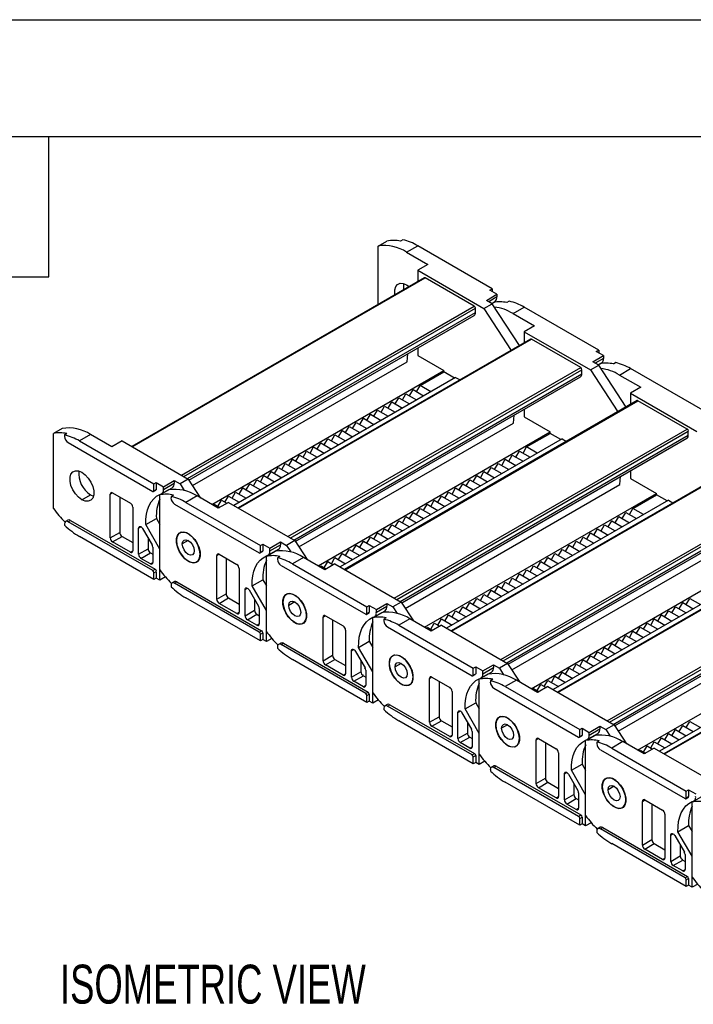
# Model space of a CAD drawing. Header units: millimetres. Extents: x 0 to 1537, y 0 to 1187.
# Tile 5 of 13: x 781 to 982, y 893 to 1187. Entities that reach past the tile are written whole.
import ezdxf

# ---------------------------------------------------------------- set-up
doc = ezdxf.new("R2010")
doc.units = ezdxf.units.MM
doc.header["$LTSCALE"] = 5.5
doc.layers.add('DIMENSIONS', color=140, linetype='Continuous', lineweight=25)
doc.layers.add('TEXT', color=140, linetype='Continuous', lineweight=25)
doc.styles.add('SLDTEXTSTYLE0', font='TXT', dxfattribs={"width": 0.7})

msp = doc.modelspace()

# ---------------------------------------------------------------- linework, layer by layer
at = {"color": 7, "linetype": 'Continuous'}
msp.add_line((0.01, 1187.46), (1536.71, 1187.46), dxfattribs=at)
for p, q in [((887.8, 1119.77), (890.42, 1121.28)), ((887.8, 1102.36), (887.8, 1119.77)), ((895.16, 1121.65), (894.45, 1121.24)), ((896.29, 1117.95), (899.61, 1119.87)), ((921.88, 1107.01), (899.61, 1119.87)), ((896.29, 1117.95), (902.65, 1114.27)), ((902.65, 1114.27), (899.61, 1112.52)), ((901.55, 1110.3), (814.12, 1059.82)), ((814.26, 1059.74), (901.8, 1110.27)), ((899.61, 1112.52), (899.61, 1109.18)), ((899.61, 1112.52), (919.41, 1101.09)), ((916.51, 1101.78), (901.8, 1110.27)), ((896.29, 1108.19), (897.02, 1107.68)), ((920.12, 1103.54), (923.3, 1105.37)), ((923.3, 1104.56), (920.82, 1103.13)), ((921.18, 1106.6), (921.88, 1107.01)), ((923.3, 1105.37), (921.18, 1106.6)), ((921.88, 1107.01), (921.88, 1106.19)), ((923.3, 1105.37), (923.3, 1104.56)), ((828.97, 1051.25), (916.51, 1101.78)), ((919.41, 1101.09), (921.88, 1102.52)), ((921.88, 1102.52), (920.12, 1103.54)), ((921.72, 1102.61), (922.72, 1103.19)), ((921.72, 1102.61), (922.24, 1102.91)), ((930.05, 1090.01), (921.88, 1102.52)), ((926.98, 1103.28), (926.27, 1102.87)), ((928.11, 1099.58), (931.43, 1101.5)), ((953.7, 1088.64), (931.43, 1101.5)), ((829.68, 1050.84), (916.86, 1101.17)), ((830.74, 1050.23), (916.86, 1099.94)), ((831.19, 1049.81), (916.45, 1099.03)), ((916.86, 1099.94), (916.86, 1101.17)), ((919.41, 1101.09), (927.57, 1088.58)), ((928.11, 1099.58), (934.47, 1095.9)), ((934.47, 1095.9), (931.43, 1094.15)), ((931.43, 1094.15), (931.43, 1090.81)), ((931.43, 1094.15), (951.23, 1082.72)), ((933.37, 1091.93), (845.94, 1041.45)), ((846.08, 1041.37), (933.62, 1091.9)), ((948.33, 1083.41), (933.62, 1091.9)), ((896.43, 1085.2), (896.62, 1087.58)), ((899.61, 1089.31), (899.61, 1087.04)), ((899.61, 1087.04), (907.39, 1082.55)), ((951.94, 1085.17), (955.12, 1087.01)), ((953, 1088.23), (953.7, 1088.64)), ((955.12, 1087.01), (953, 1088.23)), ((953.7, 1088.64), (953.7, 1087.82)), ((955.12, 1087.01), (955.12, 1086.19)), ((832.26, 1048.16), (896.43, 1085.2)), ((951.23, 1082.72), (953.7, 1084.15)), ((953.7, 1084.15), (951.94, 1085.17)), ((955.12, 1086.19), (952.64, 1084.76)), ((953.54, 1084.24), (954.54, 1084.82)), ((953.54, 1084.24), (954.06, 1084.54)), ((961.87, 1071.64), (953.7, 1084.15)), ((958.79, 1084.91), (958.09, 1084.5)), ((838.02, 1042.51), (907.39, 1082.55)), ((860.79, 1032.88), (948.33, 1083.41)), ((861.5, 1032.47), (948.68, 1082.8)), ((862.56, 1031.86), (948.68, 1081.58)), ((863.01, 1031.44), (948.27, 1080.66)), ((900.32, 1078.06), (907.39, 1082.14)), ((907.39, 1082.14), (907.39, 1082.55)), ((910.57, 1080.31), (907.39, 1082.14)), ((948.68, 1081.58), (948.68, 1082.8)), ((951.23, 1082.72), (959.39, 1070.21)), ((959.93, 1081.21), (963.25, 1083.13)), ((959.93, 1081.21), (966.29, 1077.53)), ((985.52, 1070.27), (963.25, 1083.13)), ((910.92, 1080.51), (844.6, 1042.22)), ((899.26, 1076.22), (900.32, 1078.06)), ((903.5, 1076.22), (900.32, 1078.06)), ((910.92, 1080.51), (912.26, 1079.74)), ((895.01, 1073.78), (896.07, 1075.61)), ((896.07, 1075.61), (899.26, 1073.78)), ((897.14, 1075), (898.2, 1076.84)), ((898.2, 1076.84), (901.38, 1075)), ((966.29, 1077.53), (963.25, 1075.78)), ((963.25, 1075.78), (963.25, 1072.44)), ((963.25, 1075.78), (983.05, 1064.35)), ((965.19, 1073.56), (877.76, 1023.08)), ((877.9, 1023), (965.44, 1073.53)), ((888.65, 1070.1), (889.71, 1071.94)), ((889.71, 1071.94), (892.89, 1070.1)), ((890.77, 1071.33), (891.83, 1073.16)), ((891.83, 1073.16), (895.01, 1071.33)), ((892.89, 1072.55), (893.95, 1074.39)), ((893.95, 1074.39), (897.14, 1072.55)), ((980.15, 1065.04), (965.44, 1073.53)), ((884.41, 1067.65), (885.47, 1069.49)), ((885.47, 1069.49), (888.65, 1067.65)), ((886.53, 1068.88), (887.59, 1070.71)), ((887.59, 1070.71), (890.77, 1068.88)), ((928.25, 1066.84), (928.44, 1069.21)), ((931.43, 1070.94), (931.43, 1068.67)), ((864.08, 1029.79), (928.25, 1066.84)), ((880.16, 1065.2), (881.23, 1067.04)), ((881.23, 1067.04), (884.41, 1065.2)), ((882.29, 1066.43), (883.35, 1068.26)), ((883.35, 1068.26), (886.53, 1066.43)), ((931.43, 1068.67), (939.21, 1064.18)), ((793.33, 1065.23), (790.72, 1063.72)), ((790.72, 1041.29), (790.72, 1063.72)), ((794.75, 1063.68), (794.04, 1063.27)), ((794.04, 1063.27), (794.04, 1062.84)), ((801.82, 1063.41), (798.49, 1061.49)), ((808.18, 1059.74), (801.82, 1063.41)), ((869.84, 1024.14), (939.21, 1064.18)), ((873.8, 1061.53), (874.86, 1063.37)), ((874.86, 1063.37), (878.04, 1061.53)), ((875.92, 1062.75), (876.98, 1064.59)), ((876.98, 1064.59), (880.16, 1062.75)), ((878.04, 1063.98), (879.1, 1065.82)), ((879.1, 1065.82), (882.29, 1063.98)), ((892.61, 1014.51), (980.15, 1065.04)), ((893.32, 1014.1), (980.5, 1064.43)), ((894.38, 1013.49), (980.5, 1063.21)), ((932.14, 1059.69), (939.21, 1063.77)), ((939.21, 1063.77), (939.21, 1064.18)), ((942.39, 1061.94), (939.21, 1063.77)), ((980.5, 1063.21), (980.5, 1064.43)), ((795.1, 1061), (820.41, 1046.39)), ((798.49, 1061.49), (820.77, 1048.63)), ((811.22, 1061.49), (808.18, 1059.74)), ((811.22, 1061.49), (831.02, 1050.06)), ((869.56, 1059.08), (870.62, 1060.92)), ((870.62, 1060.92), (873.8, 1059.08)), ((871.68, 1060.3), (872.74, 1062.14)), ((872.74, 1062.14), (875.92, 1060.3)), ((942.74, 1062.14), (876.42, 1023.85)), ((894.83, 1013.07), (980.09, 1062.29)), ((942.74, 1062.14), (944.08, 1061.37)), ((863.19, 1055.41), (864.25, 1057.24)), ((864.25, 1057.24), (867.44, 1055.41)), ((865.32, 1056.63), (866.38, 1058.47)), ((866.38, 1058.47), (869.56, 1056.63)), ((867.44, 1057.86), (868.5, 1059.69)), ((868.5, 1059.69), (871.68, 1057.86)), ((926.83, 1055.41), (927.89, 1057.24)), ((927.89, 1057.24), (931.08, 1055.41)), ((928.96, 1056.63), (930.02, 1058.47)), ((930.02, 1058.47), (933.2, 1056.63)), ((931.08, 1057.86), (932.14, 1059.69)), ((935.32, 1057.86), (932.14, 1059.69)), ((858.95, 1052.96), (860.01, 1054.79)), ((860.01, 1054.79), (863.19, 1052.96)), ((861.07, 1054.18), (862.13, 1056.02)), ((862.13, 1056.02), (865.32, 1054.18)), ((997.01, 1055.19), (909.58, 1004.71)), ((909.72, 1004.63), (997.26, 1055.17)), ((922.59, 1052.96), (923.65, 1054.79)), ((923.65, 1054.79), (926.83, 1052.96)), ((924.71, 1054.18), (925.77, 1056.02)), ((925.77, 1056.02), (928.95, 1054.18)), ((854.71, 1050.51), (855.77, 1052.34)), ((855.77, 1052.34), (858.95, 1050.51)), ((856.83, 1051.73), (857.89, 1053.57)), ((857.89, 1053.57), (861.07, 1051.73)), ((918.35, 1050.51), (919.41, 1052.34)), ((919.41, 1052.34), (922.59, 1050.51)), ((920.47, 1051.73), (921.53, 1053.57)), ((921.53, 1053.57), (924.71, 1051.73)), ((963.25, 1052.57), (963.25, 1050.3)), ((820.77, 1048.63), (821.47, 1049.04)), ((820.77, 1046.59), (820.77, 1048.63)), ((821.47, 1049.04), (823.6, 1047.82)), ((821.47, 1049.04), (821.47, 1047)), ((823.6, 1047.82), (826.78, 1049.65)), ((823.6, 1047), (826.78, 1048.84)), ((826.78, 1049.65), (826.78, 1048.84)), ((826.78, 1049.65), (828.55, 1048.63)), ((831.02, 1050.06), (828.55, 1048.63)), ((828.55, 1048.63), (829.83, 1046.67)), ((831.02, 1050.06), (834.7, 1044.43)), ((848.34, 1046.83), (849.41, 1048.67)), ((849.41, 1048.67), (852.59, 1046.83)), ((850.47, 1048.06), (851.53, 1049.9)), ((851.53, 1049.9), (854.71, 1048.06)), ((852.59, 1049.28), (853.65, 1051.12)), ((853.65, 1051.12), (856.83, 1049.28)), ((895.9, 1011.42), (960.07, 1048.47)), ((911.98, 1046.83), (913.05, 1048.67)), ((913.05, 1048.67), (916.23, 1046.83)), ((914.11, 1048.06), (915.17, 1049.9)), ((915.17, 1049.9), (918.35, 1048.06)), ((916.23, 1049.28), (917.29, 1051.12)), ((917.29, 1051.12), (920.47, 1049.28)), ((960.07, 1048.47), (960.26, 1050.84)), ((963.25, 1050.3), (971.03, 1045.81)), ((799.2, 1043.9), (801.82, 1045.41)), ((801.82, 1045.41), (802.67, 1045.03)), ((807.69, 1045.57), (808.39, 1045.98)), ((807.69, 1032.51), (807.69, 1045.57)), ((808.39, 1045.98), (813.7, 1042.92)), ((820.66, 1046.36), (821.37, 1046.77)), ((820.77, 1046.59), (821.47, 1047)), ((825.15, 1046.87), (822.54, 1045.36)), ((822.54, 1022.93), (822.54, 1045.36)), ((823.02, 1045.63), (826.2, 1047.47)), ((823.6, 1047), (823.6, 1047.82)), ((826.57, 1045.31), (825.86, 1044.91)), ((844.1, 1044.38), (845.16, 1046.22)), ((845.16, 1046.22), (848.34, 1044.38)), ((846.22, 1045.61), (847.28, 1047.45)), ((847.28, 1047.45), (850.47, 1045.61)), ((901.66, 1005.77), (971.03, 1045.81)), ((907.74, 1044.38), (908.8, 1046.22)), ((908.8, 1046.22), (911.98, 1044.38)), ((909.86, 1045.61), (910.92, 1047.45)), ((910.92, 1047.45), (914.11, 1045.61)), ((924.43, 996.14), (1011.97, 1046.67)), ((925.14, 995.73), (1012.32, 1046.06)), ((963.96, 1041.32), (971.03, 1045.4)), ((971.03, 1045.4), (971.03, 1045.81)), ((974.21, 1043.57), (971.03, 1045.4)), ((810.51, 1044.75), (810.51, 1034.14)), ((825.86, 1044.91), (825.86, 1044.47)), ((826.92, 1042.63), (852.23, 1028.02)), ((833.64, 1045.04), (830.31, 1043.12)), ((830.31, 1043.12), (852.59, 1030.26)), ((840, 1041.37), (833.64, 1045.04)), ((838.59, 1042.18), (838.8, 1042.55)), ((838.8, 1042.55), (840.42, 1041.61)), ((839.86, 1041.94), (840.92, 1043.77)), ((843.04, 1043.12), (840, 1041.37)), ((840.92, 1043.77), (842.54, 1042.84)), ((841.98, 1043.16), (843.04, 1045)), ((843.04, 1045), (846.22, 1043.16)), ((843.04, 1043.12), (862.84, 1031.69)), ((901.38, 1040.71), (902.44, 1042.55)), ((902.44, 1042.55), (905.62, 1040.71)), ((903.5, 1041.94), (904.56, 1043.77)), ((904.56, 1043.77), (907.74, 1041.94)), ((905.62, 1043.16), (906.68, 1045)), ((906.68, 1045), (909.86, 1043.16)), ((974.56, 1043.77), (908.24, 1005.48)), ((926.2, 995.12), (1012.32, 1044.84)), ((926.65, 994.7), (1011.91, 1043.92)), ((974.56, 1043.77), (975.9, 1043)), ((814.4, 1041.69), (814.4, 1028.63)), ((897.14, 1038.26), (898.2, 1040.1)), ((898.2, 1040.1), (901.38, 1038.26)), ((899.26, 1039.49), (900.32, 1041.32)), ((900.32, 1041.32), (903.5, 1039.49)), ((960.77, 1038.26), (961.84, 1040.1)), ((961.84, 1040.1), (965.02, 1038.26)), ((962.9, 1039.49), (963.96, 1041.32)), ((967.14, 1039.49), (963.96, 1041.32)), ((794.04, 1036.71), (794.04, 1036.27)), ((795.06, 1037.8), (794.35, 1037.4)), ((795.1, 1037.32), (795.81, 1037.73)), ((820.41, 1022.71), (795.1, 1037.32)), ((795.81, 1037.73), (821.12, 1023.12)), ((818.3, 1036.5), (821.48, 1038.33)), ((822.54, 1029.16), (818.3, 1036.5)), ((821.48, 1038.33), (822.54, 1036.51)), ((890.77, 1034.59), (891.83, 1036.42)), ((891.83, 1036.42), (895.01, 1034.59)), ((892.89, 1035.81), (893.95, 1037.65)), ((893.95, 1037.65), (897.14, 1035.81)), ((895.01, 1037.04), (896.07, 1038.87)), ((896.07, 1038.87), (899.26, 1037.04)), ((1028.83, 1036.82), (941.4, 986.34)), ((941.54, 986.26), (1029.08, 1036.8)), ((954.41, 1034.59), (955.47, 1036.42)), ((955.47, 1036.42), (958.65, 1034.59)), ((956.53, 1035.81), (957.59, 1037.65)), ((957.59, 1037.65), (960.77, 1035.81)), ((958.65, 1037.04), (959.71, 1038.87)), ((959.71, 1038.87), (962.9, 1037.04)), ((807.69, 1032.51), (810.51, 1034.14)), ((816.17, 1035.43), (816.88, 1035.84)), ((816.17, 1027.61), (816.17, 1035.43)), ((817.38, 1035.32), (820.21, 1030.42)), ((828.88, 1034.19), (828.52, 1033.98)), ((886.53, 1032.14), (887.59, 1033.98)), ((887.59, 1033.98), (890.77, 1032.14)), ((888.65, 1033.36), (889.71, 1035.2)), ((889.71, 1035.2), (892.89, 1033.36)), ((950.17, 1032.14), (951.23, 1033.98)), ((951.23, 1033.98), (954.41, 1032.14)), ((952.29, 1033.36), (953.35, 1035.2)), ((953.35, 1035.2), (956.53, 1033.36)), ((820.77, 1020.06), (798.49, 1032.91)), ((808.39, 1031.28), (811.22, 1032.91)), ((813.7, 1028.22), (808.39, 1031.28)), ((811.22, 1032.91), (814.4, 1031.08)), ((819, 1032.51), (819, 1029.24)), ((831.02, 1031.73), (829.22, 1030.69)), ((852.59, 1030.26), (853.29, 1030.67)), ((853.29, 1030.67), (855.42, 1029.45)), ((853.29, 1030.67), (853.29, 1028.63)), ((855.42, 1029.45), (858.6, 1031.29)), ((858.6, 1031.29), (858.6, 1030.47)), ((858.6, 1031.29), (860.37, 1030.26)), ((862.84, 1031.69), (860.37, 1030.26)), ((862.84, 1031.69), (866.52, 1026.06)), ((882.29, 1029.69), (883.35, 1031.53)), ((883.35, 1031.53), (886.53, 1029.69)), ((884.41, 1030.91), (885.47, 1032.75)), ((885.47, 1032.75), (888.65, 1030.91)), ((945.93, 1029.69), (946.99, 1031.53)), ((946.99, 1031.53), (950.17, 1029.69)), ((948.05, 1030.91), (949.11, 1032.75)), ((949.11, 1032.75), (952.29, 1030.91)), ((813.7, 1028.22), (814.4, 1028.63)), ((816.17, 1027.61), (819, 1029.24)), ((816.88, 1026.38), (819.71, 1028.02)), ((819.71, 1028.02), (820.41, 1027.61)), ((820.41, 1029.72), (820.41, 1025.16)), ((822.54, 1019.85), (822.54, 1029.16)), ((834.56, 1027.61), (834.59, 1027.63)), ((839.51, 1027.2), (840.21, 1027.61)), ((840.21, 1027.61), (845.52, 1024.55)), ((852.48, 1027.99), (853.19, 1028.4)), ((852.59, 1028.22), (852.59, 1030.26)), ((852.59, 1028.22), (853.29, 1028.63)), ((856.97, 1028.5), (854.36, 1026.99)), ((854.84, 1027.27), (858.02, 1029.1)), ((855.42, 1028.63), (858.6, 1030.47)), ((855.42, 1028.63), (855.42, 1029.45)), ((860.37, 1030.26), (861.65, 1028.3)), ((875.92, 1026.02), (876.98, 1027.85)), ((876.98, 1027.85), (880.16, 1026.02)), ((878.04, 1027.24), (879.1, 1029.08)), ((879.1, 1029.08), (882.29, 1027.24)), ((880.16, 1028.46), (881.23, 1030.3)), ((881.23, 1030.3), (884.41, 1028.46)), ((927.72, 993.05), (991.89, 1030.1)), ((939.56, 1026.02), (940.62, 1027.85)), ((940.62, 1027.85), (943.8, 1026.02)), ((941.68, 1027.24), (942.74, 1029.08)), ((942.74, 1029.08), (945.93, 1027.24)), ((943.8, 1028.46), (944.86, 1030.3)), ((944.86, 1030.3), (948.05, 1028.46)), ((956.25, 977.77), (1043.79, 1028.31)), ((956.96, 977.36), (1044.14, 1027.69)), ((819.71, 1024.75), (816.88, 1026.38)), ((819.71, 1024.75), (820.41, 1025.16)), ((831.02, 1025.53), (831.06, 1025.55)), ((833.52, 1025.32), (833.87, 1025.52)), ((839.51, 1014.14), (839.51, 1027.2)), ((842.33, 1026.39), (842.33, 1015.77)), ((854.36, 1004.56), (854.36, 1026.99)), ((858.39, 1026.94), (857.68, 1026.54)), ((857.68, 1026.54), (857.68, 1026.1)), ((865.46, 1026.67), (862.13, 1024.75)), ((862.13, 1024.75), (884.41, 1011.9)), ((871.82, 1023), (865.46, 1026.67)), ((871.68, 1023.57), (872.74, 1025.4)), ((874.86, 1024.75), (871.82, 1023)), ((872.74, 1025.4), (874.36, 1024.47)), ((873.8, 1024.79), (874.86, 1026.63)), ((874.86, 1026.63), (878.04, 1024.79)), ((874.86, 1024.75), (894.66, 1013.32)), ((933.48, 987.4), (1002.85, 1027.44)), ((935.32, 1023.57), (936.38, 1025.4)), ((936.38, 1025.4), (939.56, 1023.57)), ((937.44, 1024.79), (938.5, 1026.63)), ((938.5, 1026.63), (941.68, 1024.79)), ((1006.38, 1025.4), (940.06, 987.12)), ((958.02, 976.75), (1044.14, 1026.47)), ((958.47, 976.33), (1043.73, 1025.55)), ((820.41, 1022.71), (821.12, 1023.12)), ((820.77, 1022.1), (821.47, 1022.5)), ((820.77, 1020.06), (820.77, 1022.1)), ((821.47, 1022.5), (821.47, 1020.46)), ((846.22, 1023.32), (846.22, 1010.26)), ((858.74, 1024.26), (884.05, 1009.65)), ((870.41, 1023.81), (870.62, 1024.18)), ((870.62, 1024.18), (872.24, 1023.24)), ((928.96, 1019.89), (930.02, 1021.73)), ((930.02, 1021.73), (933.2, 1019.89)), ((931.08, 1021.12), (932.14, 1022.95)), ((932.14, 1022.95), (935.32, 1021.12)), ((933.2, 1022.34), (934.26, 1024.18)), ((934.26, 1024.18), (937.44, 1022.34)), ((821.47, 1020.46), (820.77, 1020.06)), ((822.54, 1019.85), (821.47, 1020.46)), ((824.2, 1020.81), (822.54, 1019.85)), ((826.88, 1019.44), (826.17, 1019.03)), ((826.92, 1018.95), (827.63, 1019.36)), ((852.23, 1004.34), (826.92, 1018.95)), ((827.63, 1019.36), (852.94, 1004.75)), ((850.12, 1018.13), (853.3, 1019.96)), ((853.3, 1019.96), (854.36, 1018.14)), ((924.71, 1017.44), (925.77, 1019.28)), ((925.77, 1019.28), (928.95, 1017.44)), ((926.83, 1018.67), (927.89, 1020.5)), ((927.89, 1020.5), (931.08, 1018.67)), ((825.86, 1018.34), (825.86, 1017.91)), ((847.99, 1017.07), (848.7, 1017.47)), ((847.99, 1009.24), (847.99, 1017.07)), ((849.2, 1016.95), (852.03, 1012.05)), ((854.36, 1010.79), (850.12, 1018.13)), ((860.7, 1015.82), (860.34, 1015.61)), ((920.47, 1014.99), (921.53, 1016.83)), ((921.53, 1016.83), (924.71, 1014.99)), ((922.59, 1016.22), (923.65, 1018.06)), ((923.65, 1018.06), (926.83, 1016.22)), ((1060.65, 1018.45), (973.22, 967.98)), ((973.36, 967.89), (1060.9, 1018.43)), ((852.59, 1001.69), (830.31, 1014.54)), ((839.51, 1014.14), (842.33, 1015.77)), ((840.21, 1012.91), (843.04, 1014.54)), ((845.52, 1009.85), (840.21, 1012.91)), ((843.04, 1014.54), (846.22, 1012.71)), ((850.82, 1014.14), (850.82, 1010.87)), ((862.84, 1013.36), (861.04, 1012.32)), ((887.24, 1011.08), (890.42, 1012.92)), ((890.42, 1012.92), (890.42, 1012.1)), ((890.42, 1012.92), (892.19, 1011.9)), ((894.66, 1013.32), (892.19, 1011.9)), ((894.66, 1013.32), (898.34, 1007.69)), ((914.11, 1011.32), (915.17, 1013.16)), ((915.17, 1013.16), (918.35, 1011.32)), ((916.23, 1012.54), (917.29, 1014.38)), ((917.29, 1014.38), (920.47, 1012.54)), ((918.35, 1013.77), (919.41, 1015.61)), ((919.41, 1015.61), (922.59, 1013.77)), ((977.75, 1011.32), (978.81, 1013.16)), ((978.81, 1013.16), (981.99, 1011.32)), ((979.87, 1012.54), (980.93, 1014.38)), ((980.93, 1014.38), (984.11, 1012.54)), ((845.52, 1009.85), (846.22, 1010.26)), ((847.99, 1009.24), (850.82, 1010.87)), ((852.23, 1011.35), (852.23, 1006.79)), ((854.36, 1001.48), (854.36, 1010.79)), ((884.3, 1009.63), (885.01, 1010.03)), ((884.41, 1011.9), (885.11, 1012.3)), ((884.41, 1009.85), (884.41, 1011.9)), ((884.41, 1009.85), (885.11, 1010.26)), ((885.11, 1012.3), (887.24, 1011.08)), ((885.11, 1012.3), (885.11, 1010.26)), ((888.79, 1010.13), (886.18, 1008.62)), ((886.66, 1008.9), (889.84, 1010.73)), ((887.24, 1010.26), (890.42, 1012.1)), ((887.24, 1010.26), (887.24, 1011.08)), ((892.19, 1011.9), (893.47, 1009.93)), ((909.86, 1008.87), (910.92, 1010.71)), ((910.92, 1010.71), (914.11, 1008.87)), ((911.98, 1010.1), (913.05, 1011.93)), ((913.05, 1011.93), (916.23, 1010.1)), ((959.54, 974.69), (1023.71, 1011.73)), ((973.5, 1008.87), (974.56, 1010.71)), ((974.56, 1010.71), (977.75, 1008.87)), ((975.62, 1010.1), (976.68, 1011.93)), ((976.68, 1011.93), (979.87, 1010.1)), ((848.7, 1008.01), (851.53, 1009.65)), ((851.53, 1006.38), (848.7, 1008.01)), ((851.53, 1009.65), (852.23, 1009.24)), ((862.84, 1007.16), (862.88, 1007.18)), ((865.34, 1006.95), (865.69, 1007.16)), ((866.38, 1009.24), (866.41, 1009.26)), ((871.33, 1008.83), (872.03, 1009.24)), ((871.33, 995.77), (871.33, 1008.83)), ((872.03, 1009.24), (877.34, 1006.18)), ((874.15, 1008.02), (874.15, 997.4)), ((886.18, 986.19), (886.18, 1008.62)), ((890.21, 1008.58), (889.5, 1008.17)), ((889.5, 1008.17), (889.5, 1007.73)), ((897.28, 1008.3), (893.95, 1006.38)), ((903.64, 1004.63), (897.28, 1008.3)), ((903.5, 1005.2), (904.56, 1007.03)), ((904.56, 1007.03), (906.18, 1006.1)), ((905.62, 1006.42), (906.68, 1008.26)), ((906.68, 1008.26), (909.86, 1006.42)), ((907.74, 1007.65), (908.8, 1009.48)), ((908.8, 1009.48), (911.98, 1007.65)), ((965.3, 969.03), (1034.67, 1009.07)), ((967.14, 1005.2), (968.2, 1007.03)), ((968.2, 1007.03), (971.38, 1005.2)), ((969.26, 1006.42), (970.32, 1008.26)), ((970.32, 1008.26), (973.5, 1006.42)), ((971.38, 1007.65), (972.44, 1009.48)), ((1038.2, 1007.03), (971.88, 968.75)), ((972.44, 1009.48), (975.62, 1007.65)), ((851.53, 1006.38), (852.23, 1006.79)), ((852.23, 1004.34), (852.94, 1004.75)), ((852.59, 1003.73), (853.29, 1004.14)), ((853.29, 1004.14), (853.29, 1002.09)), ((878.04, 1004.95), (878.04, 991.89)), ((890.56, 1005.89), (915.87, 991.28)), ((893.95, 1006.38), (916.23, 993.53)), ((902.23, 1005.44), (902.44, 1005.81)), ((902.44, 1005.81), (904.06, 1004.87)), ((906.68, 1006.38), (903.64, 1004.63)), ((906.68, 1006.38), (926.48, 994.96)), ((962.9, 1002.75), (963.96, 1004.58)), ((963.96, 1004.58), (967.14, 1002.75)), ((965.02, 1003.97), (966.08, 1005.81)), ((966.08, 1005.81), (969.26, 1003.97)), ((852.59, 1001.69), (852.59, 1003.73)), ((853.29, 1002.09), (852.59, 1001.69)), ((854.36, 1001.48), (853.29, 1002.09)), ((856.02, 1002.44), (854.36, 1001.48)), ((881.94, 999.76), (885.12, 1001.59)), ((885.12, 1001.59), (886.18, 999.77)), ((958.65, 1000.3), (959.71, 1002.14)), ((959.71, 1002.14), (962.9, 1000.3)), ((960.77, 1001.52), (961.84, 1003.36)), ((961.84, 1003.36), (965.02, 1001.52)), ((857.68, 999.97), (857.68, 999.54)), ((858.7, 1001.07), (857.99, 1000.66)), ((858.74, 1000.58), (859.45, 1000.99)), ((884.05, 985.97), (858.74, 1000.58)), ((859.45, 1000.99), (884.76, 986.38)), ((879.81, 998.7), (880.52, 999.1)), ((879.81, 990.87), (879.81, 998.7)), ((881.02, 998.58), (883.85, 993.68)), ((886.18, 992.42), (881.94, 999.76)), ((952.29, 996.62), (953.35, 998.46)), ((953.35, 998.46), (956.53, 996.62)), ((954.41, 997.85), (955.47, 999.69)), ((955.47, 999.69), (958.65, 997.85)), ((956.53, 999.07), (957.59, 1000.91)), ((957.59, 1000.91), (960.77, 999.07)), ((884.41, 983.32), (862.13, 996.18)), ((871.33, 995.77), (874.15, 997.4)), ((872.03, 994.54), (874.86, 996.18)), ((874.86, 996.18), (878.04, 994.34)), ((882.64, 995.77), (882.64, 992.5)), ((892.52, 997.45), (892.16, 997.24)), ((948.05, 994.18), (949.11, 996.01)), ((949.11, 996.01), (952.29, 994.18)), ((950.17, 995.4), (951.23, 997.24)), ((951.23, 997.24), (954.41, 995.4)), ((877.34, 991.48), (872.03, 994.54)), ((879.81, 990.87), (882.64, 992.5)), ((884.05, 992.98), (884.05, 988.42)), ((886.18, 983.11), (886.18, 992.42)), ((894.66, 994.99), (892.86, 993.95)), ((916.23, 993.53), (916.93, 993.93)), ((916.23, 991.49), (916.23, 993.53)), ((916.93, 993.93), (919.06, 992.71)), ((916.93, 993.93), (916.93, 991.89)), ((918.48, 990.53), (921.66, 992.36)), ((919.06, 992.71), (922.24, 994.55)), ((919.06, 991.89), (922.24, 993.73)), ((919.06, 991.89), (919.06, 992.71)), ((922.24, 994.55), (922.24, 993.73)), ((922.24, 994.55), (924.01, 993.53)), ((926.48, 994.96), (924.01, 993.53)), ((924.01, 993.53), (925.29, 991.56)), ((926.48, 994.96), (930.16, 989.32)), ((941.68, 990.5), (942.74, 992.34)), ((942.74, 992.34), (945.93, 990.5)), ((943.8, 991.73), (944.86, 993.56)), ((944.86, 993.56), (948.05, 991.73)), ((945.93, 992.95), (946.99, 994.79)), ((946.99, 994.79), (950.17, 992.95)), ((877.34, 991.48), (878.04, 991.89)), ((880.52, 989.64), (883.35, 991.28)), ((883.35, 988.01), (880.52, 989.64)), ((883.35, 991.28), (884.05, 990.87)), ((898.2, 990.87), (898.23, 990.89)), ((903.15, 990.46), (903.85, 990.87)), ((903.15, 977.4), (903.15, 990.46)), ((903.85, 990.87), (909.16, 987.81)), ((905.97, 989.65), (905.97, 979.03)), ((916.12, 991.26), (916.83, 991.66)), ((916.23, 991.49), (916.93, 991.89)), ((920.61, 991.76), (917.99, 990.25)), ((917.99, 967.82), (917.99, 990.25)), ((922.03, 990.21), (921.32, 989.8)), ((921.32, 989.8), (921.32, 989.36)), ((929.1, 989.93), (925.77, 988.02)), ((935.46, 986.26), (929.1, 989.93)), ((937.44, 988.05), (938.5, 989.89)), ((938.5, 989.89), (941.68, 988.05)), ((939.56, 989.28), (940.62, 991.11)), ((940.62, 991.11), (943.8, 989.28)), ((883.35, 988.01), (884.05, 988.42)), ((884.05, 985.97), (884.76, 986.38)), ((894.66, 988.79), (894.7, 988.81)), ((897.16, 988.58), (897.51, 988.79)), ((909.86, 986.59), (909.86, 973.52)), ((922.38, 987.53), (947.69, 972.91)), ((925.77, 988.02), (948.05, 975.16)), ((934.05, 987.08), (934.26, 987.44)), ((934.26, 987.44), (935.88, 986.5)), ((935.32, 986.83), (936.38, 988.66)), ((938.5, 988.02), (935.46, 986.26)), ((936.38, 988.66), (938, 987.73)), ((938.5, 988.02), (958.3, 976.59)), ((884.41, 985.36), (885.11, 985.77)), ((884.41, 983.32), (884.41, 985.36)), ((885.11, 983.72), (884.41, 983.32)), ((885.11, 985.77), (885.11, 983.72)), ((886.18, 983.11), (885.11, 983.72)), ((887.84, 984.07), (886.18, 983.11)), ((889.5, 981.6), (889.5, 981.17)), ((890.52, 982.7), (889.81, 982.29)), ((890.56, 982.21), (891.27, 982.62)), ((915.87, 967.6), (890.56, 982.21)), ((891.27, 982.62), (916.58, 968.01)), ((911.63, 980.33), (912.34, 980.74)), ((913.76, 981.39), (916.94, 983.22)), ((917.99, 974.05), (913.76, 981.39)), ((916.94, 983.22), (917.99, 981.4)), ((916.23, 964.95), (893.95, 977.81)), ((903.15, 977.4), (905.97, 979.03)), ((903.85, 976.17), (906.68, 977.81)), ((906.68, 977.81), (909.86, 975.97)), ((911.63, 972.5), (911.63, 980.33)), ((912.84, 980.21), (915.67, 975.31)), ((924.33, 979.08), (923.98, 978.87)), ((979.87, 975.81), (980.93, 977.64)), ((980.93, 977.64), (984.11, 975.81)), ((909.16, 973.11), (903.85, 976.17)), ((914.46, 977.4), (914.46, 974.13)), ((915.87, 974.61), (915.87, 970.05)), ((926.48, 976.62), (924.68, 975.58)), ((948.05, 975.16), (948.75, 975.57)), ((948.05, 973.12), (948.05, 975.16)), ((948.75, 975.57), (950.88, 974.34)), ((948.75, 975.57), (948.75, 973.52)), ((950.88, 974.34), (954.06, 976.18)), ((950.88, 973.52), (954.06, 975.36)), ((954.06, 976.18), (954.06, 975.36)), ((954.06, 976.18), (955.83, 975.16)), ((958.3, 976.59), (955.83, 975.16)), ((955.83, 975.16), (957.11, 973.19)), ((958.3, 976.59), (961.98, 970.95)), ((975.62, 973.36), (976.68, 975.19)), ((976.68, 975.19), (979.87, 973.36)), ((977.75, 974.58), (978.81, 976.42)), ((978.81, 976.42), (981.99, 974.58)), ((909.16, 973.11), (909.86, 973.52)), ((911.63, 972.5), (914.46, 974.13)), ((912.34, 971.28), (915.17, 972.91)), ((915.17, 972.91), (915.87, 972.5)), ((917.99, 964.74), (917.99, 974.05)), ((930.02, 972.5), (930.05, 972.52)), ((934.97, 972.09), (935.67, 972.5)), ((934.97, 959.03), (934.97, 972.09)), ((935.67, 972.5), (940.98, 969.44)), ((947.94, 972.89), (948.65, 973.3)), ((948.05, 973.12), (948.75, 973.52)), ((952.43, 973.39), (949.81, 971.88)), ((949.81, 949.45), (949.81, 971.88)), ((950.3, 972.16), (953.48, 973.99)), ((950.88, 973.52), (950.88, 974.34)), ((953.85, 971.84), (953.14, 971.43)), ((971.38, 970.91), (972.44, 972.74)), ((972.44, 972.74), (975.62, 970.91)), ((973.5, 972.13), (974.56, 973.97)), ((974.56, 973.97), (977.75, 972.13)), ((915.17, 969.64), (912.34, 971.28)), ((915.17, 969.64), (915.87, 970.05)), ((926.48, 970.42), (926.52, 970.44)), ((928.98, 970.21), (929.33, 970.42)), ((937.79, 971.28), (937.79, 960.66)), ((953.14, 971.43), (953.14, 970.99)), ((954.2, 969.16), (979.51, 954.54)), ((960.92, 971.57), (957.59, 969.65)), ((957.59, 969.65), (979.87, 956.79)), ((967.28, 967.89), (960.92, 971.57)), ((965.87, 968.71), (966.08, 969.07)), ((966.08, 969.07), (967.7, 968.13)), ((967.14, 968.46), (968.2, 970.3)), ((970.32, 969.65), (967.28, 967.89)), ((968.2, 970.3), (969.82, 969.36)), ((969.26, 969.68), (970.32, 971.52)), ((970.32, 971.52), (973.5, 969.68)), ((970.32, 969.65), (990.12, 958.22)), ((915.87, 967.6), (916.58, 968.01)), ((916.23, 966.99), (916.93, 967.4)), ((916.23, 964.95), (916.23, 966.99)), ((916.93, 967.4), (916.93, 965.36)), ((941.68, 968.22), (941.68, 955.15)), ((916.93, 965.36), (916.23, 964.95)), ((917.99, 964.74), (916.93, 965.36)), ((919.66, 965.7), (917.99, 964.74)), ((921.32, 963.23), (921.32, 962.8)), ((922.34, 964.33), (921.63, 963.92)), ((922.38, 963.85), (923.09, 964.25)), ((947.69, 949.23), (922.38, 963.85)), ((923.09, 964.25), (948.4, 949.64)), ((945.58, 963.02), (948.76, 964.86)), ((949.81, 955.68), (945.58, 963.02)), ((948.76, 964.86), (949.81, 963.03)), ((934.97, 959.03), (937.79, 960.66)), ((943.45, 961.96), (944.16, 962.37)), ((943.45, 954.13), (943.45, 961.96)), ((944.66, 961.84), (947.49, 956.94)), ((956.15, 960.71), (955.8, 960.5)), ((948.05, 946.58), (925.77, 959.44)), ((935.67, 957.8), (938.5, 959.44)), ((940.98, 954.74), (935.67, 957.8)), ((938.5, 959.44), (941.68, 957.6)), ((946.28, 959.03), (946.28, 955.76)), ((958.3, 958.26), (956.5, 957.21)), ((979.87, 956.79), (980.57, 957.2)), ((980.57, 957.2), (982.7, 955.97)), ((980.57, 957.2), (980.57, 955.15)), ((940.98, 954.74), (941.68, 955.15)), ((943.45, 954.13), (946.28, 955.76)), ((944.16, 952.91), (946.99, 954.54)), ((946.99, 954.54), (947.69, 954.13)), ((947.69, 956.24), (947.69, 951.68)), ((949.81, 946.37), (949.81, 955.68)), ((961.84, 954.13), (961.87, 954.15)), ((966.79, 953.72), (967.49, 954.13)), ((967.49, 954.13), (972.8, 951.07)), ((979.76, 954.52), (980.47, 954.93)), ((979.87, 954.75), (979.87, 956.79)), ((979.87, 954.75), (980.57, 955.15)), ((984.25, 955.02), (981.63, 953.51)), ((946.99, 951.27), (944.16, 952.91)), ((946.99, 951.27), (947.69, 951.68)), ((958.3, 952.05), (958.34, 952.07)), ((960.8, 951.84), (961.15, 952.05)), ((966.79, 940.66), (966.79, 953.72)), ((969.61, 952.91), (969.61, 942.29)), ((981.63, 931.08), (981.63, 953.51)), ((947.69, 949.23), (948.4, 949.64)), ((948.05, 948.62), (948.75, 949.03)), ((948.05, 946.58), (948.05, 948.62)), ((948.75, 949.03), (948.75, 946.99)), ((973.5, 949.85), (973.5, 936.78)), ((948.75, 946.99), (948.05, 946.58)), ((949.81, 946.37), (948.75, 946.99)), ((951.48, 947.33), (949.81, 946.37)), ((954.16, 945.96), (953.45, 945.55)), ((954.2, 945.48), (954.91, 945.88)), ((979.51, 930.86), (954.2, 945.48)), ((954.91, 945.88), (980.22, 931.27)), ((977.4, 944.65), (980.58, 946.49)), ((980.58, 946.49), (981.63, 944.66)), ((953.14, 944.86), (953.14, 944.43)), ((966.79, 940.66), (969.61, 942.29)), ((975.27, 943.59), (975.98, 944)), ((975.27, 935.76), (975.27, 943.59)), ((976.48, 943.47), (979.31, 938.57)), ((981.63, 937.31), (977.4, 944.65)), ((979.87, 928.21), (957.59, 941.07)), ((967.49, 939.44), (970.32, 941.07)), ((972.8, 936.37), (967.49, 939.44)), ((970.32, 941.07), (973.5, 939.23)), ((978.1, 940.66), (978.1, 937.39)), ((972.8, 936.37), (973.5, 936.78)), ((975.27, 935.76), (978.1, 937.39)), ((979.51, 937.87), (979.51, 933.31)), ((981.63, 928.01), (981.63, 937.31)), ((975.98, 934.54), (978.81, 936.17)), ((978.81, 932.9), (975.98, 934.54)), ((978.81, 936.17), (979.51, 935.76)), ((978.81, 932.9), (979.51, 933.31)), ((979.51, 930.86), (980.22, 931.27)), ((979.87, 930.25), (980.57, 930.66)), ((980.57, 930.66), (980.57, 928.62)), ((979.87, 928.21), (979.87, 930.25)), ((980.57, 928.62), (979.87, 928.21)), ((981.63, 928.01), (980.57, 928.62)), ((983.3, 928.96), (981.63, 928.01))]:
    msp.add_line(p, q)
at = {"flags": 128}
for points in [[(892.79, 1105.24), (892.75, 1105.52), (892.75, 1106.69), (893.04, 1107.65), (893.59, 1108.32), (894.36, 1108.65), (895.28, 1108.6), (896.29, 1108.19)], [(799.2, 1043.9), (798.19, 1044.64), (797.27, 1045.67), (796.5, 1046.88), (795.95, 1048.18), (795.67, 1049.47), (795.67, 1050.65), (795.95, 1051.61), (796.5, 1052.28), (797.27, 1052.6), (798.19, 1052.56), (799.2, 1052.14)], [(799.2, 1052.14), (800.21, 1051.4), (801.13, 1050.37), (801.9, 1049.16), (802.45, 1047.86), (802.74, 1046.57), (802.74, 1045.39), (802.45, 1044.43), (801.9, 1043.76), (801.13, 1043.44), (800.21, 1043.48), (799.2, 1043.9)], [(818.3, 1036.5), (818.33, 1038.09), (818.51, 1039.57), (818.84, 1040.94), (819.32, 1042.18), (819.93, 1043.27), (820.68, 1044.19), (821.55, 1044.94), (822.54, 1045.5)], [(816.17, 1035.43), (816.2, 1035.65), (816.29, 1035.82), (816.43, 1035.92), (816.61, 1035.94), (816.81, 1035.88), (817.02, 1035.75), (817.21, 1035.55), (817.38, 1035.32)], [(831.02, 1025.53), (830.01, 1026.27), (829.09, 1027.3), (828.32, 1028.51), (827.77, 1029.81), (827.49, 1031.1), (827.49, 1032.28), (827.77, 1033.24), (828.32, 1033.91), (829.09, 1034.23), (830.01, 1034.19), (831.02, 1033.77)], [(834.56, 1027.61), (834.41, 1028.84), (834, 1030.14), (833.34, 1031.4), (832.49, 1032.52), (831.52, 1033.4), (830.52, 1033.98), (829.55, 1034.21), (828.71, 1034.07), (828.05, 1033.57), (827.63, 1032.76), (827.49, 1031.69)], [(831.02, 1033.77), (832.03, 1033.03), (832.95, 1032), (833.72, 1030.79), (834.27, 1029.49), (834.56, 1028.2), (834.56, 1027.02), (834.27, 1026.06), (833.72, 1025.39), (832.95, 1025.07), (832.03, 1025.11), (831.02, 1025.53)], [(827.49, 1031.69), (827.63, 1030.46), (828.05, 1029.16), (828.71, 1027.9), (829.55, 1026.78), (830.52, 1025.9), (831.52, 1025.32), (832.49, 1025.09), (833.34, 1025.23), (834, 1025.73), (834.41, 1026.54), (834.56, 1027.61)], [(829.22, 1030.69), (829.35, 1031.41), (829.75, 1031.86), (830.33, 1031.97), (831.02, 1031.73), (831.71, 1031.18), (832.3, 1030.39), (832.69, 1029.49), (832.82, 1028.61)], [(832.82, 1028.61), (832.69, 1027.89), (832.3, 1027.44), (831.71, 1027.33), (831.02, 1027.57), (830.33, 1028.12), (829.75, 1028.91), (829.35, 1029.82), (829.22, 1030.69)], [(850.12, 1018.13), (850.15, 1019.72), (850.33, 1021.2), (850.66, 1022.58), (851.14, 1023.81), (851.75, 1024.9), (852.5, 1025.82), (853.37, 1026.57), (854.36, 1027.13)], [(847.99, 1017.07), (848.02, 1017.28), (848.11, 1017.45), (848.25, 1017.55), (848.43, 1017.57), (848.63, 1017.51), (848.84, 1017.38), (849.03, 1017.19), (849.2, 1016.95)], [(862.84, 1007.16), (861.83, 1007.91), (860.91, 1008.93), (860.14, 1010.14), (859.59, 1011.44), (859.31, 1012.73), (859.31, 1013.91), (859.59, 1014.87), (860.14, 1015.54), (860.91, 1015.86), (861.83, 1015.82), (862.84, 1015.4)], [(866.38, 1009.24), (866.23, 1010.47), (865.81, 1011.77), (865.16, 1013.03), (864.31, 1014.15), (863.34, 1015.03), (862.34, 1015.61), (861.37, 1015.84), (860.53, 1015.7), (859.87, 1015.21), (859.45, 1014.39), (859.31, 1013.32)], [(859.31, 1013.32), (859.45, 1012.09), (859.87, 1010.79), (860.53, 1009.53), (861.37, 1008.42), (862.34, 1007.53), (863.34, 1006.95), (864.31, 1006.72), (865.16, 1006.86), (865.81, 1007.36), (866.23, 1008.17), (866.38, 1009.24)], [(861.04, 1012.32), (861.17, 1013.04), (861.57, 1013.49), (862.15, 1013.6), (862.84, 1013.36), (863.53, 1012.81), (864.12, 1012.02), (864.51, 1011.12), (864.64, 1010.24)], [(862.84, 1015.4), (863.85, 1014.66), (864.77, 1013.64), (865.54, 1012.42), (866.09, 1011.12), (866.38, 1009.83), (866.38, 1008.65), (866.09, 1007.69), (865.54, 1007.02), (864.77, 1006.7), (863.85, 1006.74), (862.84, 1007.16)], [(864.64, 1010.24), (864.51, 1009.52), (864.12, 1009.07), (863.53, 1008.96), (862.84, 1009.2), (862.15, 1009.76), (861.57, 1010.54), (861.17, 1011.45), (861.04, 1012.32)], [(881.94, 999.76), (881.97, 1001.35), (882.15, 1002.84), (882.48, 1004.21), (882.95, 1005.44), (883.57, 1006.53), (884.32, 1007.45), (885.19, 1008.2), (886.18, 1008.77)], [(879.81, 998.7), (879.84, 998.92), (879.93, 999.08), (880.07, 999.18), (880.25, 999.2), (880.45, 999.14), (880.66, 999.01), (880.85, 998.82), (881.02, 998.58)], [(898.2, 990.87), (898.05, 992.1), (897.63, 993.4), (896.98, 994.66), (896.13, 995.78), (895.16, 996.66), (894.16, 997.24), (893.19, 997.47), (892.35, 997.33), (891.69, 996.84), (891.27, 996.02), (891.12, 994.95)], [(894.66, 988.79), (893.65, 989.54), (892.73, 990.56), (891.96, 991.77), (891.41, 993.07), (891.13, 994.37), (891.13, 995.54), (891.41, 996.5), (891.96, 997.17), (892.73, 997.5), (893.65, 997.45), (894.66, 997.04)], [(892.86, 993.95), (892.99, 994.67), (893.39, 995.12), (893.97, 995.23), (894.66, 994.99), (895.35, 994.44), (895.94, 993.65), (896.33, 992.75), (896.46, 991.87)], [(894.66, 997.04), (895.67, 996.29), (896.59, 995.27), (897.36, 994.05), (897.91, 992.75), (898.19, 991.46), (898.19, 990.28), (897.91, 989.32), (897.36, 988.65), (896.59, 988.33), (895.67, 988.37), (894.66, 988.79)], [(891.12, 994.95), (891.27, 993.72), (891.69, 992.42), (892.35, 991.16), (893.19, 990.05), (894.16, 989.16), (895.16, 988.58), (896.13, 988.35), (896.98, 988.49), (897.63, 988.99), (898.05, 989.8), (898.2, 990.87)], [(896.46, 991.87), (896.33, 991.15), (895.94, 990.7), (895.35, 990.59), (894.66, 990.83), (893.97, 991.39), (893.39, 992.18), (892.99, 993.08), (892.86, 993.95)], [(913.76, 981.39), (913.79, 982.98), (913.97, 984.47), (914.3, 985.84), (914.77, 987.07), (915.39, 988.16), (916.14, 989.08), (917.01, 989.83), (917.99, 990.4)], [(911.63, 980.33), (911.66, 980.55), (911.75, 980.71), (911.89, 980.81), (912.07, 980.83), (912.27, 980.77), (912.48, 980.64), (912.67, 980.45), (912.84, 980.21)], [(930.02, 972.5), (929.87, 973.73), (929.45, 975.03), (928.8, 976.29), (927.95, 977.41), (926.98, 978.29), (925.98, 978.87), (925.01, 979.1), (924.16, 978.96), (923.51, 978.47), (923.09, 977.65), (922.94, 976.58)], [(926.48, 970.42), (925.47, 971.17), (924.55, 972.19), (923.78, 973.4), (923.23, 974.7), (922.95, 976), (922.95, 977.17), (923.23, 978.13), (923.78, 978.8), (924.55, 979.13), (925.47, 979.08), (926.48, 978.67)], [(926.48, 978.67), (927.49, 977.92), (928.41, 976.9), (929.18, 975.69), (929.73, 974.38), (930.01, 973.09), (930.01, 971.92), (929.73, 970.95), (929.18, 970.28), (928.41, 969.96), (927.49, 970.01), (926.48, 970.42)], [(922.94, 976.58), (923.09, 975.35), (923.51, 974.05), (924.16, 972.79), (925.01, 971.68), (925.98, 970.79), (926.98, 970.21), (927.95, 969.98), (928.8, 970.12), (929.45, 970.62), (929.87, 971.43), (930.02, 972.5)], [(924.68, 975.58), (924.81, 976.3), (925.21, 976.75), (925.79, 976.86), (926.48, 976.62), (927.17, 976.07), (927.76, 975.28), (928.15, 974.38), (928.28, 973.5)], [(928.28, 973.5), (928.15, 972.78), (927.76, 972.33), (927.17, 972.22), (926.48, 972.46), (925.79, 973.02), (925.21, 973.81), (924.81, 974.71), (924.68, 975.58)], [(945.58, 963.02), (945.61, 964.61), (945.79, 966.1), (946.12, 967.47), (946.59, 968.7), (947.21, 969.79), (947.96, 970.71), (948.83, 971.46), (949.81, 972.03)], [(943.45, 961.96), (943.48, 962.18), (943.57, 962.34), (943.71, 962.44), (943.89, 962.46), (944.09, 962.4), (944.3, 962.27), (944.49, 962.08), (944.66, 961.84)], [(961.84, 954.13), (961.69, 955.37), (961.27, 956.66), (960.62, 957.92), (959.77, 959.04), (958.8, 959.92), (957.8, 960.51), (956.83, 960.74), (955.98, 960.6), (955.33, 960.1), (954.91, 959.28), (954.76, 958.21)], [(958.3, 952.05), (957.29, 952.8), (956.37, 953.82), (955.6, 955.03), (955.05, 956.34), (954.77, 957.63), (954.77, 958.8), (955.05, 959.76), (955.6, 960.43), (956.37, 960.76), (957.29, 960.71), (958.3, 960.3)], [(958.3, 960.3), (959.31, 959.55), (960.23, 958.53), (961, 957.32), (961.55, 956.01), (961.83, 954.72), (961.83, 953.55), (961.55, 952.59), (961, 951.92), (960.23, 951.59), (959.31, 951.64), (958.3, 952.05)], [(954.76, 958.21), (954.91, 956.98), (955.33, 955.68), (955.98, 954.42), (956.83, 953.31), (957.8, 952.42), (958.8, 951.84), (959.77, 951.61), (960.62, 951.75), (961.27, 952.25), (961.69, 953.06), (961.84, 954.13)], [(956.5, 957.21), (956.63, 957.93), (957.02, 958.38), (957.61, 958.5), (958.3, 958.26), (958.99, 957.7), (959.57, 956.91), (959.97, 956.01), (960.1, 955.13)], [(960.1, 955.13), (959.97, 954.42), (959.57, 953.97), (958.99, 953.85), (958.3, 954.09), (957.61, 954.65), (957.02, 955.44), (956.63, 956.34), (956.5, 957.21)], [(977.4, 944.65), (977.43, 946.24), (977.61, 947.73), (977.94, 949.1), (978.41, 950.33), (979.03, 951.42), (979.78, 952.34), (980.65, 953.09), (981.63, 953.66)], [(975.27, 943.59), (975.3, 943.81), (975.39, 943.97), (975.53, 944.07), (975.71, 944.09), (975.91, 944.03), (976.12, 943.9), (976.31, 943.71), (976.48, 943.47)]]:
    msp.add_lwpolyline(points, dxfattribs=at)
for centre, radius, start, end in [((889.69, 1107.89), 12.03, 56.7274, 99.0133), ((892.34, 1112.12), 9.36, 76.9706, 101.848), ((891.7, 1106.54), 15.5, 59.29, 77.1024), ((901.66, 1110.07), 0.251, 54.3824, 114.3071), ((899.98, 1107.59), 4.65, 167.8955, 190.3601), ((921.86, 1104.36), 1.45, 306.2883, 7.8112), ((916.1, 1101.13), 0.768, 2.6055, 57.3945), ((924.16, 1093.75), 9.36, 76.9706, 101.848), ((920.7, 1087.46), 14.2, 58.5828, 82.6528), ((923.52, 1088.17), 15.5, 59.29, 77.1024), ((915.88, 1099.84), 0.986, 305.0133, 6.2988), ((933.48, 1091.7), 0.251, 54.3824, 114.3071), ((955.98, 1075.39), 9.36, 76.9706, 101.848), ((953.68, 1085.99), 1.45, 306.2883, 7.8112), ((955.34, 1069.8), 15.5, 59.29, 77.1024), ((947.7, 1081.47), 0.986, 305.0133, 6.2988), ((947.92, 1082.77), 0.768, 2.6055, 57.3945), ((952.52, 1069.09), 14.2, 58.5828, 82.6528), ((965.3, 1073.33), 0.251, 54.3824, 114.3071), ((792.64, 1054.57), 9.36, 76.9706, 101.848), ((795.22, 1053.35), 12.03, 56.7274, 99.0133), ((790.58, 1048.17), 15.5, 59.29, 77.1024), ((979.52, 1063.1), 0.986, 305.0133, 6.2988), ((979.74, 1064.4), 0.768, 2.6055, 57.3945), ((796.34, 1062.94), 2.31, 182.6055, 237.3945), ((805.59, 1051.65), 7.29, 173.1605, 238.8435), ((825.34, 1048.64), 1.45, 306.2883, 7.8112), ((808.12, 1045.64), 0.437, 50.7967, 189.214), ((820.55, 1046.56), 0.218, 230.7967, 9.214), ((821.24, 1046.97), 0.24, 304.0564, 7.2558), ((822.38, 1046.74), 1.24, 277.1662, 12.2078), ((824.46, 1036.2), 9.36, 76.9706, 101.848), ((827.04, 1034.98), 12.03, 56.7274, 99.0133), ((812.87, 1041.62), 1.54, 2.6055, 57.3945), ((833.74, 1039.07), 12.28, 155.8434, 183.4452), ((822.4, 1029.8), 15.5, 59.29, 77.1024), ((828.16, 1044.57), 2.31, 182.6055, 237.3945), ((817.53, 1060.64), 33.07, 215.8066, 225.0618), ((794.69, 1036.81), 0.655, 50.7967, 189.214), ((795.37, 1037.12), 0.754, 54.3824, 114.3071), ((810.82, 1053.88), 24.32, 226.3765, 239.5525), ((812.05, 1034.21), 1.54, 182.6055, 237.3945), ((809.22, 1032.58), 1.54, 182.6055, 237.3945), ((813.97, 1028.56), 0.437, 230.7967, 9.214), ((817.71, 1027.68), 1.54, 182.6055, 237.3945), ((820.54, 1029.31), 1.54, 182.6055, 237.3945), ((818.97, 1029.67), 1.44, 1.9565, 31.1437), ((839.94, 1027.27), 0.437, 50.7967, 189.214), ((852.37, 1028.19), 0.218, 230.7967, 9.214), ((853.06, 1028.6), 0.24, 304.0564, 7.2558), ((854.2, 1028.37), 1.24, 277.1662, 12.2078), ((858.86, 1016.61), 12.03, 56.7274, 99.0133), ((857.16, 1030.27), 1.45, 306.2883, 7.8112), ((819.98, 1025.09), 0.437, 230.7967, 9.214), ((865.56, 1020.7), 12.28, 155.8434, 183.4452), ((856.28, 1017.83), 9.36, 76.9706, 101.848), ((854.22, 1011.43), 15.5, 59.29, 77.1024), ((859.98, 1026.21), 2.31, 182.6055, 237.3945), ((820, 1022.06), 0.768, 2.6055, 57.3945), ((820.71, 1022.47), 0.768, 2.6055, 57.3945), ((849.35, 1042.27), 33.07, 215.8066, 225.0618), ((844.69, 1023.25), 1.54, 2.6055, 57.3945), ((826.51, 1018.45), 0.655, 50.7967, 189.214), ((827.19, 1018.75), 0.754, 54.3824, 114.3071), ((842.64, 1035.51), 24.32, 226.3765, 239.5525), ((841.04, 1014.21), 1.54, 182.6055, 237.3945), ((843.87, 1015.84), 1.54, 182.6055, 237.3945), ((845.79, 1010.19), 0.437, 230.7967, 9.214), ((852.35, 1010.94), 1.54, 182.6055, 237.3945), ((850.79, 1011.3), 1.44, 1.9565, 31.1437), ((884.88, 1010.23), 0.24, 304.0564, 7.2558), ((886.02, 1010), 1.24, 277.1662, 12.2078), ((890.68, 998.24), 12.03, 56.7274, 99.0133), ((888.98, 1011.9), 1.45, 306.2883, 7.8112), ((849.53, 1009.31), 1.54, 182.6055, 237.3945), ((871.76, 1008.9), 0.437, 50.7967, 189.214), ((884.19, 1009.82), 0.218, 230.7967, 9.214), ((897.38, 1002.33), 12.28, 155.8434, 183.4452), ((888.1, 999.46), 9.36, 76.9706, 101.848), ((886.04, 993.06), 15.5, 59.29, 77.1024), ((891.8, 1007.84), 2.31, 182.6055, 237.3945), ((851.8, 1006.72), 0.437, 230.7967, 9.214), ((851.82, 1003.69), 0.768, 2.6055, 57.3945), ((852.53, 1004.1), 0.768, 2.6055, 57.3945), ((881.17, 1023.9), 33.07, 215.8066, 225.0618), ((876.51, 1004.88), 1.54, 2.6055, 57.3945), ((859.01, 1000.38), 0.754, 54.3824, 114.3071), ((858.33, 1000.08), 0.655, 50.7967, 189.214), ((874.46, 1017.14), 24.32, 226.3765, 239.5525), ((872.86, 995.84), 1.54, 182.6055, 237.3945), ((875.69, 997.47), 1.54, 182.6055, 237.3945), ((884.17, 992.57), 1.54, 182.6055, 237.3945), ((882.61, 992.93), 1.44, 1.9565, 31.1437), ((920.8, 993.53), 1.45, 306.2883, 7.8112), ((877.61, 991.82), 0.437, 230.7967, 9.214), ((881.35, 990.94), 1.54, 182.6055, 237.3945), ((903.58, 990.53), 0.437, 50.7967, 189.214), ((916.01, 991.45), 0.218, 230.7967, 9.214), ((916.7, 991.86), 0.24, 304.0564, 7.2558), ((917.84, 991.63), 1.24, 277.1662, 12.2078), ((919.92, 981.09), 9.36, 76.9706, 101.848), ((922.5, 979.88), 12.03, 56.7274, 99.0133), ((917.86, 974.69), 15.5, 59.29, 77.1024), ((923.62, 989.47), 2.31, 182.6055, 237.3945), ((883.62, 988.35), 0.437, 230.7967, 9.214), ((884.35, 985.73), 0.768, 2.6055, 57.3945), ((908.33, 986.52), 1.54, 2.6055, 57.3945), ((929.2, 983.96), 12.28, 155.8434, 183.4452), ((883.64, 985.32), 0.768, 2.6055, 57.3945), ((912.99, 1005.53), 33.07, 215.8066, 225.0618), ((890.15, 981.71), 0.655, 50.7967, 189.214), ((906.28, 998.77), 24.32, 226.3765, 239.5525), ((890.83, 982.01), 0.754, 54.3824, 114.3071), ((907.51, 979.1), 1.54, 182.6055, 237.3945), ((904.68, 977.47), 1.54, 182.6055, 237.3945), ((914.43, 974.56), 1.44, 1.9565, 31.1437), ((952.62, 975.16), 1.45, 306.2883, 7.8112), ((909.43, 973.45), 0.437, 230.7967, 9.214), ((913.17, 972.57), 1.54, 182.6055, 237.3945), ((915.99, 974.2), 1.54, 182.6055, 237.3945), ((935.4, 972.16), 0.437, 50.7967, 189.214), ((947.83, 973.08), 0.218, 230.7967, 9.214), ((948.52, 973.49), 0.24, 304.0564, 7.2558), ((949.66, 973.26), 1.24, 277.1662, 12.2078), ((951.74, 962.72), 9.36, 76.9706, 101.848), ((954.32, 961.51), 12.03, 56.7274, 99.0133), ((915.44, 969.98), 0.437, 230.7967, 9.214), ((940.15, 968.15), 1.54, 2.6055, 57.3945), ((961.02, 965.59), 12.28, 155.8434, 183.4452), ((949.68, 956.32), 15.5, 59.29, 77.1024), ((955.44, 971.1), 2.31, 182.6055, 237.3945), ((915.46, 966.95), 0.768, 2.6055, 57.3945), ((916.17, 967.36), 0.768, 2.6055, 57.3945), ((944.81, 987.17), 33.07, 215.8066, 225.0618), ((921.96, 963.34), 0.655, 50.7967, 189.214), ((922.65, 963.64), 0.754, 54.3824, 114.3071), ((938.1, 980.4), 24.32, 226.3765, 239.5525), ((939.33, 960.73), 1.54, 182.6055, 237.3945), ((936.5, 959.1), 1.54, 182.6055, 237.3945), ((946.25, 956.19), 1.44, 1.9565, 31.1437), ((941.25, 955.08), 0.437, 230.7967, 9.214), ((944.99, 954.2), 1.54, 182.6055, 237.3945), ((947.81, 955.83), 1.54, 182.6055, 237.3945), ((967.22, 953.79), 0.437, 50.7967, 189.214), ((979.65, 954.71), 0.218, 230.7967, 9.214), ((980.34, 955.12), 0.24, 304.0564, 7.2558), ((981.48, 954.89), 1.24, 277.1662, 12.2078), ((947.26, 951.61), 0.437, 230.7967, 9.214), ((971.97, 949.78), 1.54, 2.6055, 57.3945), ((992.84, 947.22), 12.28, 155.8434, 183.4452), ((983.56, 944.35), 9.36, 76.9706, 101.848), ((947.28, 948.58), 0.768, 2.6055, 57.3945), ((947.99, 948.99), 0.768, 2.6055, 57.3945), ((976.63, 968.8), 33.07, 215.8066, 225.0618), ((953.78, 944.97), 0.655, 50.7967, 189.214), ((954.47, 945.27), 0.754, 54.3824, 114.3071), ((969.92, 962.03), 24.32, 226.3765, 239.5525), ((971.15, 942.36), 1.54, 182.6055, 237.3945), ((968.32, 940.73), 1.54, 182.6055, 237.3945), ((973.07, 936.71), 0.437, 230.7967, 9.214), ((979.63, 937.46), 1.54, 182.6055, 237.3945), ((978.07, 937.82), 1.44, 1.9565, 31.1437), ((976.81, 935.83), 1.54, 182.6055, 237.3945), ((979.08, 933.24), 0.437, 230.7967, 9.214), ((979.1, 930.22), 0.768, 2.6055, 57.3945), ((979.81, 930.62), 0.768, 2.6055, 57.3945), ((1008.45, 950.43), 33.07, 215.8066, 225.0618)]:
    msp.add_arc(centre, radius, start, end)
at = {"layer": 'TEXT'}
for p, q in [((34.92, 1152.53), (1501.78, 1152.53)), ((789.3, 1110.62), (789.3, 1152.53)), ((747.39, 1110.62), (789.3, 1110.62))]:
    msp.add_line(p, q, dxfattribs=at)

# ---------------------------------------------------------------- texts
at = {"layer": 'DIMENSIONS', "insert": (792.66, 904.88), "char_height": 11.6417, "attachment_point": 1, "style": 'SLDTEXTSTYLE0'}
msp.add_mtext('ISOMETRIC VIEW', dxfattribs=at)

doc.saveas('drawing.dxf')
